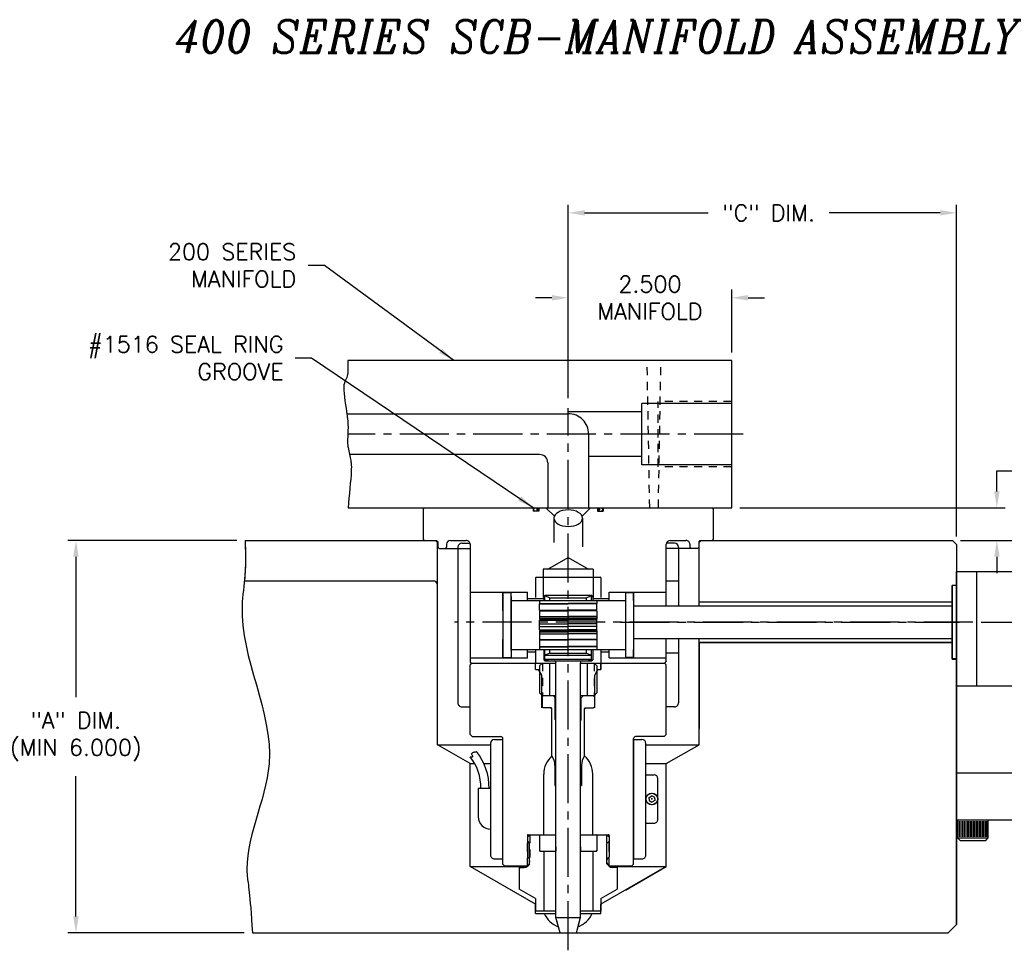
# Model space of a CAD drawing. Extents: x -30 to 81, y 162 to 199.
# Tile 2 of 6: x -27 to -12, y 179 to 194. Entities that reach past the tile are written whole.
import ezdxf

# ---------------------------------------------------------------- set-up
doc = ezdxf.new("R2010")
doc.units = 0
doc.header["$MEASUREMENT"] = 0
for name, pattern in [('CENTER2', [1.125, 0.75, -0.125, 0.125, -0.125]), ('HIDDEN', [0.375, 0.25, -0.125]), ('HIDDEN2', [0.1875, 0.125, -0.0625])]:
    doc.linetypes.add(name, pattern=pattern)
doc.layers.get('DEFPOINTS').update_dxf_attribs({"linetype": 'CONTINUOUS'})
for name, color, linetype in [('DIMENSIONS', 4, 'CONTINUOUS'), ('DSCV_BORE_LIGHT', 134, 'CONTINUOUS'), ('DSCV_NBU_SOLID', 1, 'CONTINUOUS'), ('DSCVPSB375_SHAPE', 3, 'CONTINUOUS'), ('FASTENER_SOLID', 7, 'CONTINUOUS'), ('MA_FLOW_CENTER', 22, 'CENTER2'), ('MA_FLOW_HIDDEN', 1, 'HIDDEN2'), ('MA_FLOW_SOLID', 1, 'CONTINUOUS'), ('MA_SHAPE', 6, 'CONTINUOUS'), ('MBH_HEATER', 1, 'CONTINUOUS'), ('RETAINER_HIDDEN', 1, 'HIDDEN2'), ('RETAINER_SOLID', 6, 'CONTINUOUS'), ('SCV200_PB_SHAPE', 3, 'CONTINUOUS'), ('SCV200_PB_SOLID', 1, 'CONTINUOUS'), ('SCV400_BORE_CENTER', 22, 'CENTER2'), ('SCV400_PG_SHAPE', 3, 'CONTINUOUS'), ('SCV400_PG_SOLID', 1, 'CONTINUOUS'), ('SCV_200_NBU_SHAPE', 3, 'CONTINUOUS'), ('SCV_200_NBU_SOLID', 1, 'CONTINUOUS'), ('SCV_400_FBT_HIDDEN', 1, 'HIDDEN2'), ('SCV_400_FBT_SHAPE', 3, 'CONTINUOUS'), ('SCV_400_FBT_SOLID', 1, 'CONTINUOUS'), ('SCV_400_NBL_HIDDEN', 1, 'HIDDEN2'), ('SCV_400_NBL_SHAPE', 3, 'CONTINUOUS'), ('SCV_400_NBL_SOLID', 1, 'CONTINUOUS'), ('SCV_400_NBU_SHAPE', 3, 'CONTINUOUS'), ('SCV_400_VP_CENTER', 1, 'CENTER2'), ('SCV_400_VP_SHAPE', 3, 'CONTINUOUS'), ('SCV_400_VP_SOLID', 1, 'CONTINUOUS'), ('SCV_AR_CENTER', 1, 'CENTER2'), ('SCV_AR_SHAPE', 3, 'CONTINUOUS'), ('SCV_BORE_HATCH', 134, 'CONTINUOUS'), ('SCV_BORE_LIGHT', 134, 'CONTINUOUS'), ('SCV_BUSHING', 1, 'HIDDEN'), ('SCV_HYD_CYL_SHAPE', 3, 'CONTINUOUS'), ('SCVGR_SHAPE', 3, 'CONTINUOUS')]:
    doc.layers.add(name, color=color, linetype=linetype)
doc.styles.add('ITALIC', font='italic.shx')
doc.styles.add('ROMANS', font='romans.shx')
doc.dimstyles.new('CATALOG', dxfattribs={"dimscale": 2, "dimtxt": 0.125, "dimasz": 0.125, "dimexe": 0.0625, "dimexo": 0.0625, "dimgap": 0.09, "dimtad": 0, "dimtih": 1, "dimtoh": 1, "dimdec": 3, "dimzin": 4, "dimdsep": 46, "dimtxsty": 'ROMANS', "dimcen": 0, "dimclrd": 256, "dimclre": 256, "dimclrt": 256, "dimadec": 0, "dimazin": 0, "dimtfac": 0.7, "dimtdec": 3, "dimtofl": 0, "dimtmove": 0, "dimatfit": 3, "dimfxl": 1, "dimtolj": 1, "dimtzin": 4, "dimlwd": -1, "dimlwe": -1, "dimarcsym": 0})

# ---------------------------------------------------------------- blocks, each defined once
blk = doc.blocks.new('*D2')
at = {"layer": 'DEFPOINTS', "color": 0}
for p in [(-15.884, 186.198), (-11.829, 186.198), (-12.509, 185.698)]:
    blk.add_point(p, dxfattribs=at)
at = {"layer": 'DIMENSIONS'}
for p, q in [((-11.829, 186.448), (-11.829, 186.76)), ((-11.829, 186.76), (-11.579, 186.76)), ((-15.759, 186.198), (-11.704, 186.198)), ((-12.384, 185.698), (-11.704, 185.698)), ((-11.829, 185.448), (-11.829, 185.198))]:
    blk.add_line(p, q, dxfattribs=at)
for points in [[(-11.87, 186.448), (-11.787, 186.448), (-11.829, 186.198)], [(-11.87, 185.448), (-11.787, 185.448), (-11.829, 185.698)]]:
    blk.add_solid(points, dxfattribs=at)
at = {"layer": 'DIMENSIONS', "insert": (-9.559, 186.76), "char_height": 0.25, "attachment_point": 5, "style": 'ROMANS'}
blk.add_mtext('\\A1;.500 HOLD FOR\\PMANIFOLD SUPPORT', dxfattribs=at)
blk = doc.blocks.new('*D3')
at = {"layer": 'DEFPOINTS', "color": 0}
for p in [(-25.912, 185.698), (-23.325, 185.698), (-23.213, 179.698)]:
    blk.add_point(p, dxfattribs=at)
at = {"layer": 'DIMENSIONS'}
for p, q in [((-23.45, 185.698), (-26.037, 185.698)), ((-25.912, 185.448), (-25.912, 183.301)), ((-25.912, 179.948), (-25.912, 182.095)), ((-23.338, 179.698), (-26.037, 179.698))]:
    blk.add_line(p, q, dxfattribs=at)
for points in [[(-25.954, 185.448), (-25.87, 185.448), (-25.912, 185.698)], [(-25.954, 179.948), (-25.87, 179.948), (-25.912, 179.698)]]:
    blk.add_solid(points, dxfattribs=at)
at = {"layer": 'DIMENSIONS', "insert": (-25.912, 182.698), "char_height": 0.25, "attachment_point": 5, "style": 'ROMANS'}
blk.add_mtext('\\A1;"A" DIM.\\P(MIN 6.000)', dxfattribs=at)
blk = doc.blocks.new('*D4')
at = {"layer": 'DEFPOINTS', "color": 0}
for p in [(-12.446, 190.707), (-18.384, 187.747), (-12.446, 185.635)]:
    blk.add_point(p, dxfattribs=at)
at = {"layer": 'DIMENSIONS'}
for p, q in [((-18.384, 187.872), (-18.384, 190.832)), ((-12.446, 185.76), (-12.446, 190.832)), ((-18.134, 190.707), (-16.242, 190.707)), ((-12.696, 190.707), (-14.394, 190.707))]:
    blk.add_line(p, q, dxfattribs=at)
for points in [[(-18.134, 190.749), (-18.134, 190.666), (-18.384, 190.707)], [(-12.696, 190.749), (-12.696, 190.666), (-12.446, 190.707)]]:
    blk.add_solid(points, dxfattribs=at)
at = {"layer": 'DIMENSIONS', "insert": (-15.318, 190.707), "char_height": 0.25, "attachment_point": 5, "style": 'ROMANS'}
blk.add_mtext('\\A1;"C" DIM.', dxfattribs=at)
blk = doc.blocks.new('*D0')
at = {"layer": 'DEFPOINTS', "color": 0}
for p in [(-15.884, 189.408), (-15.884, 188.448), (-18.384, 187.747)]:
    blk.add_point(p, dxfattribs=at)
at = {"layer": 'DIMENSIONS'}
for p, q in [((-18.384, 187.872), (-18.384, 189.533)), ((-15.884, 188.573), (-15.884, 189.533)), ((-18.634, 189.408), (-18.884, 189.408)), ((-15.634, 189.408), (-15.384, 189.408))]:
    blk.add_line(p, q, dxfattribs=at)
for points in [[(-18.634, 189.45), (-18.634, 189.366), (-18.384, 189.408)], [(-15.634, 189.45), (-15.634, 189.366), (-15.884, 189.408)]]:
    blk.add_solid(points, dxfattribs=at)
at = {"layer": 'DIMENSIONS', "insert": (-17.134, 189.408), "char_height": 0.25, "attachment_point": 5, "style": 'ROMANS'}
blk.add_mtext('\\A1;2.500 \\PMANIFOLD', dxfattribs=at)
blk = doc.blocks.new('*D51')
at = {"layer": 'DEFPOINTS', "color": 0}
for p in [(-12.509, 185.698), (-12.196, 184.448), (-8.419, 184.448)]:
    blk.add_point(p, dxfattribs=at)
at = {"layer": 'DIMENSIONS'}
for p, q in [((-12.384, 185.698), (-8.294, 185.698)), ((-8.419, 185.448), (-8.419, 185.352)), ((-8.419, 184.698), (-8.419, 184.742)), ((-12.071, 184.448), (-8.294, 184.448))]:
    blk.add_line(p, q, dxfattribs=at)
for points in [[(-8.461, 185.448), (-8.377, 185.448), (-8.419, 185.698)], [(-8.461, 184.698), (-8.377, 184.698), (-8.419, 184.448)]]:
    blk.add_solid(points, dxfattribs=at)
at = {"layer": 'DIMENSIONS', "insert": (-8.419, 185.047), "char_height": 0.25, "attachment_point": 5, "style": 'ROMANS'}
blk.add_mtext('\\A1;1.250 HOLD', dxfattribs=at)

msp = doc.modelspace()

# ---------------------------------------------------------------- linework, layer by layer
at = {"layer": 'DSCV_BORE_LIGHT'}
for p, q in [((-20.41587, 185.6979), (-20.38387, 185.6659)), ((-16.35187, 185.6979), (-16.38387, 185.6659))]:
    msp.add_line(p, q, dxfattribs=at)
at = {"layer": 'DSCV_NBU_SOLID'}
for p, q in [((-18.91987, 186.1979), (-18.91987, 186.1459)), ((-18.83387, 186.1459), (-18.91987, 186.1459)), ((-18.83387, 186.1979), (-18.83387, 186.1459)), ((-18.72686, 186.1979), (-18.59622, 186.06726)), ((-18.04087, 186.1979), (-18.17149, 186.06726)), ((-17.93387, 186.1979), (-17.93387, 186.1459)), ((-17.93387, 186.1459), (-17.84787, 186.1459)), ((-17.84787, 186.1979), (-17.84787, 186.1459)), ((-18.60236, 186.03688), (-18.60236, 185.66693)), ((-18.16536, 186.03688), (-18.16536, 185.60126))]:
    msp.add_line(p, q, dxfattribs=at)
at = {"layer": 'DSCV_NBU_SOLID', "extrusion": (0, 0, -1)}
msp.add_ellipse((-18.38387, 186.0374), major_axis=(0.2185, 0), ratio=0.58060104, dxfattribs=at)
at = {"layer": 'DSCVPSB375_SHAPE'}
for p, q in [((-18.91487, 186.17788), (-18.89486, 186.1979)), ((-18.91487, 186.17788), (-18.91487, 186.16589)), ((-18.91487, 186.16589), (-18.89486, 186.1459)), ((-18.86434, 186.17788), (-18.84936, 186.19286)), ((-18.86434, 186.17788), (-18.86434, 186.16589)), ((-18.86434, 186.17788), (-18.83387, 186.17788)), ((-18.86434, 186.16589), (-18.83387, 186.16589)), ((-18.86434, 186.16589), (-18.84936, 186.15093)), ((-18.84936, 186.1979), (-18.84936, 186.19286)), ((-18.84936, 186.19286), (-18.83387, 186.19286)), ((-18.84936, 186.15093), (-18.83387, 186.15093)), ((-18.84936, 186.1509), (-18.84936, 186.1459)), ((-17.91837, 186.19286), (-17.93387, 186.19286)), ((-17.90339, 186.17788), (-17.93387, 186.17788)), ((-17.90339, 186.16589), (-17.93387, 186.16589)), ((-17.91837, 186.15093), (-17.93387, 186.15093)), ((-17.91837, 186.1979), (-17.91837, 186.19286)), ((-17.90339, 186.17788), (-17.91837, 186.19286)), ((-17.90339, 186.16589), (-17.91837, 186.15093)), ((-17.91837, 186.1509), (-17.91837, 186.1459)), ((-17.90339, 186.17788), (-17.90339, 186.16589)), ((-17.85287, 186.17788), (-17.87287, 186.1979)), ((-17.85287, 186.16589), (-17.87287, 186.1459)), ((-17.85287, 186.17788), (-17.85287, 186.16589))]:
    msp.add_line(p, q, dxfattribs=at)
at = {"layer": 'FASTENER_SOLID'}
for p, q in [((-12.42878, 181.42155), (-12.42878, 181.14811)), ((-12.40786, 181.40664), (-12.40786, 181.16582)), ((-12.38159, 181.40664), (-12.38159, 181.16582)), ((-12.35531, 181.40664), (-12.35531, 181.16582)), ((-12.32904, 181.40664), (-12.32904, 181.16582)), ((-12.30277, 181.40664), (-12.30277, 181.16582)), ((-12.27978, 181.40664), (-12.27978, 181.16582)), ((-12.2568, 181.40664), (-12.2568, 181.16582)), ((-12.23381, 181.40664), (-12.23381, 181.16582)), ((-12.21082, 181.40664), (-12.21082, 181.16582)), ((-12.18784, 181.40664), (-12.18784, 181.16582)), ((-12.16485, 181.40664), (-12.16485, 181.16582)), ((-12.14187, 181.40664), (-12.14187, 181.16582)), ((-12.11888, 181.40664), (-12.11888, 181.16582)), ((-12.09589, 181.40664), (-12.09589, 181.16582)), ((-12.07291, 181.40664), (-12.07291, 181.16582)), ((-12.04992, 181.40664), (-12.04992, 181.16582)), ((-12.02693, 181.40664), (-12.02693, 181.16582)), ((-12.00395, 181.40664), (-12.00395, 181.16582)), ((-12.00395, 181.40664), (-12.00395, 181.16238)), ((-11.98096, 181.40664), (-11.98096, 181.16582)), ((-11.96003, 181.14811), (-11.96003, 181.42155)), ((-12.42878, 181.14811), (-12.38972, 181.10905)), ((-12.42878, 181.14811), (-11.96003, 181.14811)), ((-11.9991, 181.10905), (-11.96003, 181.14811)), ((-12.38972, 181.10905), (-11.9991, 181.10905))]:
    msp.add_line(p, q, dxfattribs=at)
at = {"layer": 'MA_FLOW_CENTER'}
msp.add_line((-15.7099, 187.3229), (-21.75256, 187.3229), dxfattribs=at)
at = {"layer": 'MA_FLOW_HIDDEN'}
for p, q in [((-17.13762, 186.1979), (-17.1769, 188.4479)), ((-17.00508, 186.1979), (-16.96581, 188.4479)), ((-17.00887, 186.8229), (-17.00887, 187.8229)), ((-15.88387, 187.8229), (-17.00887, 187.8229)), ((-15.88387, 186.8229), (-17.00887, 186.8229))]:
    msp.add_line(p, q, dxfattribs=at)
at = {"layer": 'MA_FLOW_SOLID'}
for p, q in [((-17.25887, 186.8544), (-17.25887, 187.7914)), ((-15.88387, 187.7914), (-17.25887, 187.7914)), ((-21.75292, 187.6354), (-18.38387, 187.6354)), ((-17.25887, 187.6664), (-18.38387, 187.6664)), ((-18.07137, 187.3229), (-18.07137, 186.1979)), ((-18.82137, 187.0104), (-21.72573, 187.0104)), ((-18.69637, 186.8854), (-18.69637, 186.1979)), ((-17.25887, 186.9794), (-18.07137, 186.9794)), ((-15.88387, 186.8544), (-17.25887, 186.8544))]:
    msp.add_line(p, q, dxfattribs=at)
for centre, radius, start, end in [((-18.38387, 187.3229), 0.3125, 0, 90.000003), ((-18.82137, 186.8854), 0.125, 0.000003, 90.000006)]:
    msp.add_arc(centre, radius, start, end, dxfattribs=at)
at = {"layer": 'MA_SHAPE'}
for p, q in [((-15.88387, 188.4479), (-21.7542, 188.4479)), ((-15.88387, 186.1979), (-15.88387, 188.4479)), ((-21.75092, 186.1979), (-15.88387, 186.1979))]:
    msp.add_line(p, q, dxfattribs=at)
msp.add_lwpolyline([(-21.7542, 188.4479), (-21.75413, 188.39359), (-21.75363, 188.36623), (-21.75324, 188.33892), (-21.75325, 188.31179), (-21.75398, 188.28496), (-21.75572, 188.25858), (-21.75879, 188.23276), (-21.76407, 188.20909), (-21.77168, 188.18809), (-21.78069, 188.16838), (-21.79023, 188.14856), (-21.79937, 188.12722), (-21.80722, 188.10298), (-21.81287, 188.07443), (-21.81543, 188.04017), (-21.81445, 187.99746), (-21.81061, 187.94647), (-21.80467, 187.89013), (-21.79739, 187.8314), (-21.78953, 187.77323), (-21.78186, 187.71857), (-21.77513, 187.67036), (-21.77011, 187.63156), (-21.7665, 187.60312), (-21.76344, 187.58262), (-21.76087, 187.56799), (-21.75871, 187.55716), (-21.7569, 187.54806), (-21.75537, 187.53862), (-21.75407, 187.52675), (-21.75292, 187.5104), (-21.75202, 187.48953), (-21.75149, 187.46612), (-21.75126, 187.44106), (-21.75128, 187.41527), (-21.75147, 187.38966), (-21.75179, 187.36512), (-21.75218, 187.34256), (-21.75256, 187.3229), (-21.75311, 187.3062), (-21.75396, 187.29164), (-21.75498, 187.27876), (-21.75606, 187.26711), (-21.7571, 187.25623), (-21.75798, 187.24568), (-21.75857, 187.23499), (-21.75879, 187.22372), (-21.7588, 187.21289), (-21.7588, 187.20337), (-21.75867, 187.19449), (-21.75831, 187.18554), (-21.7576, 187.17585), (-21.75642, 187.16472), (-21.75466, 187.15146), (-21.75221, 187.1354), (-21.74872, 187.11612), (-21.74415, 187.09411), (-21.73884, 187.07001), (-21.73314, 187.04446), (-21.7274, 187.0181), (-21.72198, 186.99155), (-21.71722, 186.96547), (-21.71347, 186.94049), (-21.71033, 186.91875), (-21.7073, 186.90056), (-21.70457, 186.88381), (-21.70233, 186.86639), (-21.70078, 186.8462), (-21.7001, 186.82112), (-21.70049, 186.78906), (-21.70214, 186.7479), (-21.70536, 186.69625), (-21.71011, 186.63553), (-21.71603, 186.56783), (-21.72278, 186.49524), (-21.72999, 186.41986), (-21.73732, 186.34378), (-21.74442, 186.26909), (-21.75092, 186.1979)], dxfattribs=at)
at = {"layer": 'MBH_HEATER'}
for p, q in [((-20.01155, 185.65409), (-19.88385, 185.65409)), ((-16.75616, 185.65409), (-16.88386, 185.65409)), ((-20.07155, 185.59409), (-20.07155, 183.21409)), ((-20.01156, 185.5729), (-19.88386, 185.5729)), ((-16.75617, 185.5729), (-16.88387, 185.5729)), ((-16.69616, 185.59409), (-16.69616, 184.6979)), ((-16.88386, 185.08059), (-16.69616, 185.08059)), ((-16.69616, 184.1979), (-16.69616, 183.21409)), ((-16.88386, 183.9776), (-16.69616, 183.9776)), ((-20.01155, 183.15409), (-19.88385, 183.15409)), ((-16.75616, 183.15409), (-16.88386, 183.15409)), ((-19.51155, 182.65408), (-19.38385, 182.65408)), ((-19.38385, 180.82861), (-19.38385, 182.65408)), ((-17.38385, 182.65408), (-17.25615, 182.65408)), ((-17.38385, 182.65408), (-17.38385, 180.82861)), ((-19.57155, 182.59408), (-19.57155, 180.88861)), ((-17.19616, 180.88861), (-17.19616, 182.59408)), ((-17.19616, 182.11353), (-17.07174, 182.11353)), ((-17.01173, 181.43352), (-17.01173, 182.05353)), ((-19.75905, 181.90676), (-19.75905, 181.46926)), ((-19.75905, 181.90676), (-19.57155, 181.90676)), ((-17.14594, 181.76777), (-17.10395, 181.79202)), ((-17.14594, 181.74353), (-17.14594, 181.76777)), ((-17.14594, 181.74353), (-17.14594, 181.71928)), ((-17.09695, 181.74353), (-17.11095, 181.74353)), ((-17.06195, 181.76777), (-17.10395, 181.79202)), ((-17.10395, 181.73653), (-17.10395, 181.75053)), ((-17.06195, 181.74353), (-17.06195, 181.76777)), ((-17.06195, 181.74353), (-17.06195, 181.71928)), ((-17.14594, 181.71928), (-17.10395, 181.69503)), ((-17.06195, 181.71928), (-17.10395, 181.69503)), ((-17.19616, 181.37353), (-17.07174, 181.37353)), ((-19.51155, 180.82861), (-19.38385, 180.82861)), ((-17.38385, 180.82861), (-17.25616, 180.82861))]:
    msp.add_line(p, q, dxfattribs=at)
msp.add_lwpolyline([(-19.88456, 182.39071), (-19.86909, 182.38884), (-19.86198, 182.38826), (-19.8556, 182.38813), (-19.85021, 182.38857), (-19.84605, 182.38974), (-19.84338, 182.39179), (-19.84243, 182.39485), (-19.84333, 182.39901), (-19.84563, 182.4041), (-19.84879, 182.40989), (-19.85224, 182.41612), (-19.85542, 182.42258), (-19.85776, 182.42902), (-19.85871, 182.4352), (-19.85771, 182.4409), (-19.85433, 182.44592), (-19.84875, 182.45031), (-19.84128, 182.45415), (-19.83223, 182.45754), (-19.82193, 182.46057), (-19.81069, 182.46332), (-19.79881, 182.4659), (-19.78662, 182.46838)], dxfattribs=at)
for radius in [0.09131, 0.08753]:
    msp.add_circle((-17.10395, 181.74353), radius, dxfattribs=at)
for centre, radius, start, end in [((-20.01155, 185.59409), 0.06, 89.999996, 179.999991), ((-16.75616, 185.59409), 0.06, 0.000009, 90.000004), ((-20.01155, 183.21409), 0.06, 179.999896, 269.999898), ((-16.75616, 183.21409), 0.06, 270.000102, 0.000104), ((-19.51155, 182.59408), 0.06, 89.999996, 179.999991), ((-17.25615, 182.59408), 0.06, 0.000014, 90.000009), ((-20.48524, 181.9144), 0.76661, 359.429252, 38.412782), ((-20.48524, 181.9144), 0.89161, 359.429252, 38.412782), ((-17.07174, 182.05353), 0.06, 0.000014, 90.000009), ((-19.57155, 181.46926), 0.1875, 179.999991, 269.999994), ((-17.07174, 181.43352), 0.06, 270.000028, 0.000031), ((-19.51155, 180.88861), 0.06, 179.999896, 269.999898), ((-17.25616, 180.88861), 0.06, 270.000028, 0.000031)]:
    msp.add_arc(centre, radius, start, end, dxfattribs=at)
at = {"layer": 'RETAINER_HIDDEN'}
for p, q in [((-18.77805, 183.8229), (-18.77805, 183.3229)), ((-17.98965, 183.8229), (-17.98965, 183.3229))]:
    msp.add_line(p, q, dxfattribs=at)
at = {"layer": 'RETAINER_SOLID'}
for p, q in [((-18.77805, 183.8229), (-18.82055, 183.7804)), ((-18.82055, 183.7804), (-18.82055, 183.3654)), ((-18.77805, 183.8229), (-18.57122, 183.8229)), ((-18.67252, 183.8229), (-18.67252, 183.3229)), ((-18.19652, 183.8229), (-17.98965, 183.8229)), ((-18.09517, 183.8229), (-18.09517, 183.3229)), ((-17.98965, 183.8229), (-17.94715, 183.7804)), ((-17.94715, 183.7804), (-17.94715, 183.3654)), ((-18.77805, 183.3229), (-18.82055, 183.3654)), ((-18.57122, 183.3229), (-18.77805, 183.3229)), ((-17.98965, 183.3229), (-18.19652, 183.3229)), ((-17.94715, 183.3654), (-17.98965, 183.3229))]:
    msp.add_line(p, q, dxfattribs=at)
at = {"layer": 'SCV200_PB_SHAPE'}
for p, q in [((-18.76885, 183.3229), (-18.78385, 183.3079)), ((-18.78385, 183.3079), (-18.78385, 183.1509)), ((-18.57122, 183.3229), (-18.76885, 183.3229)), ((-17.99885, 183.3229), (-18.19652, 183.3229)), ((-17.99885, 183.3229), (-17.98385, 183.3079)), ((-17.98385, 183.3079), (-17.98385, 183.1509)), ((-18.78385, 183.1509), (-18.76885, 183.1359)), ((-18.64335, 183.1359), (-18.76885, 183.1359)), ((-18.63335, 182.4019), (-18.63335, 183.1259)), ((-18.13435, 182.4019), (-18.13435, 183.1259)), ((-18.12435, 183.1359), (-17.99885, 183.1359)), ((-17.98385, 183.1509), (-17.99885, 183.1359)), ((-18.58735, 182.25739), (-18.58735, 181.9479)), ((-18.18035, 182.25739), (-18.18035, 181.9479)), ((-18.58735, 181.9479), (-18.57122, 181.9479)), ((-18.19652, 181.9479), (-18.18035, 181.9479))]:
    msp.add_line(p, q, dxfattribs=at)
for centre, radius, start, end in [((-18.64335, 183.1259), 0.01, 0.001396, 90.001392), ((-18.12435, 183.1259), 0.01, 90.000005, 180.000001), ((-18.83735, 182.25739), 0.25, 0, 35.313533), ((-17.93035, 182.25739), 0.25, 144.686467, 180)]:
    msp.add_arc(centre, radius, start, end, dxfattribs=at)
at = {"layer": 'SCV200_PB_SOLID'}
for p, q in [((-18.61135, 183.3229), (-18.58135, 183.2929)), ((-18.57122, 183.2929), (-18.58135, 183.2929)), ((-18.58135, 182.9579), (-18.58135, 183.2929)), ((-18.18635, 183.2929), (-18.19652, 183.2929)), ((-18.15635, 183.3229), (-18.18635, 183.2929)), ((-18.18635, 182.9579), (-18.18635, 183.2929)), ((-18.57122, 182.9479), (-18.57135, 182.9479)), ((-18.5713, 181.9479), (-18.5713, 182.9479)), ((-18.19635, 182.9479), (-18.19652, 182.9479)), ((-18.1964, 181.9479), (-18.1964, 182.9479))]:
    msp.add_line(p, q, dxfattribs=at)
for centre, start, end in [((-18.57135, 182.9579), 180.000001, 269.999983), ((-18.19635, 182.9579), 270, 0.000003)]:
    msp.add_arc(centre, 0.01, start, end, dxfattribs=at)
at = {"layer": 'SCV400_BORE_CENTER'}
msp.add_line((-12.19637, 184.4479), (-20.1247, 184.4479), dxfattribs=at)
at = {"layer": 'SCV400_PG_SHAPE'}
for p, q in [((-18.82085, 181.1829), (-18.80585, 181.1979)), ((-18.82085, 181.1829), (-18.82085, 180.9629)), ((-18.80585, 181.1979), (-18.57122, 181.1979)), ((-18.19652, 181.1979), (-17.96185, 181.1979)), ((-17.94685, 181.1829), (-17.96185, 181.1979)), ((-17.94685, 181.1829), (-17.94685, 180.9629)), ((-18.82085, 180.9629), (-18.80585, 180.9479)), ((-18.80585, 180.9479), (-18.57122, 180.9479)), ((-18.19652, 180.9479), (-17.96185, 180.9479)), ((-17.96185, 180.9479), (-17.94685, 180.9629))]:
    msp.add_line(p, q, dxfattribs=at)
at = {"layer": 'SCV400_PG_SOLID'}
for p, q in [((-18.57135, 181.0104), (-18.57135, 180.9479)), ((-18.19635, 181.0104), (-18.19635, 180.9479))]:
    msp.add_line(p, q, dxfattribs=at)
at = {"layer": 'SCV_200_NBU_SHAPE'}
for p, q in [((-20.60262, 186.1779), (-20.58262, 186.1979)), ((-20.60262, 186.1779), (-20.60262, 185.7179)), ((-20.58262, 186.1979), (-16.18512, 186.1979)), ((-16.18512, 186.1979), (-16.16512, 186.1779)), ((-16.16512, 186.1779), (-16.16512, 185.7179)), ((-20.60262, 185.7179), (-20.58262, 185.6979)), ((-20.58262, 185.6979), (-20.39887, 185.6979)), ((-20.39887, 185.6979), (-20.37887, 185.6779)), ((-20.37887, 185.6779), (-20.37887, 185.5929)), ((-20.18387, 185.6979), (-19.94386, 185.6979)), ((-16.82387, 185.6979), (-16.58387, 185.6979)), ((-16.36887, 185.6979), (-16.38887, 185.6779)), ((-16.38887, 185.6779), (-16.38887, 185.5929)), ((-16.36887, 185.6979), (-16.18512, 185.6979)), ((-16.16512, 185.7179), (-16.18512, 185.6979)), ((-20.35887, 185.5729), (-20.37887, 185.5929)), ((-20.35887, 185.5729), (-19.88386, 185.5729)), ((-20.26387, 185.5729), (-20.24387, 185.5929)), ((-20.24387, 185.6379), (-20.24387, 185.5929)), ((-16.40887, 185.5729), (-16.88387, 185.5729)), ((-16.52387, 185.6379), (-16.52387, 185.5929)), ((-16.50387, 185.5729), (-16.52387, 185.5929)), ((-16.40887, 185.5729), (-16.38887, 185.5929))]:
    msp.add_line(p, q, dxfattribs=at)
for centre, start, end in [((-20.18387, 185.6379), 90.000025, 180), ((-19.94386, 185.6379), 0, 90.000025), ((-16.82387, 185.6379), 90.000025, 180), ((-16.58387, 185.6379), 0, 90.000025)]:
    msp.add_arc(centre, 0.06, start, end, dxfattribs=at)
at = {"layer": 'SCV_200_NBU_SOLID'}
for p, q in [((-19.88386, 184.90439), (-19.3839, 184.90439)), ((-19.3839, 184.90389), (-19.0089, 184.90389)), ((-19.3839, 184.6209), (-19.3839, 184.90389)), ((-19.0089, 184.7774), (-19.0089, 184.90389)), ((-17.7589, 184.7774), (-17.7589, 184.90389)), ((-17.7589, 184.90389), (-17.3839, 184.90389)), ((-17.3839, 184.90439), (-16.88386, 184.90439)), ((-17.3839, 184.7774), (-17.3839, 184.90389)), ((-19.0089, 184.8099), (-18.75886, 184.8099)), ((-18.00886, 184.8099), (-17.7589, 184.8099)), ((-19.3839, 183.90141), (-19.3839, 184.1849)), ((-19.0089, 183.90389), (-19.0089, 184.0284)), ((-19.0089, 183.9959), (-18.88386, 183.9959)), ((-17.88386, 183.9959), (-17.7589, 183.9959)), ((-17.7589, 183.90191), (-17.7589, 184.0284)), ((-17.3839, 183.90141), (-17.3839, 184.0284)), ((-19.88386, 183.90141), (-19.3839, 183.90141)), ((-19.3839, 183.90191), (-19.0089, 183.90191)), ((-17.7589, 183.90191), (-17.3839, 183.90191)), ((-17.3839, 183.90141), (-16.88386, 183.90141))]:
    msp.add_line(p, q, dxfattribs=at)
at = {"layer": 'SCV_400_FBT_HIDDEN'}
for p, q in [((-18.97087, 181.1979), (-18.97087, 180.7879)), ((-17.79687, 181.1979), (-17.79687, 180.7879))]:
    msp.add_line(p, q, dxfattribs=at)
at = {"layer": 'SCV_400_FBT_SHAPE'}
for p, q in [((-19.00812, 181.16065), (-18.97087, 181.1979)), ((-19.00812, 181.16065), (-19.00812, 180.86082)), ((-18.97087, 181.1979), (-18.57122, 181.1979)), ((-18.19652, 181.1979), (-17.79687, 181.1979)), ((-17.75962, 181.16065), (-17.79687, 181.1979)), ((-17.75962, 181.16065), (-17.75962, 180.86082)), ((-19.1338, 180.6979), (-19.06087, 180.6979)), ((-19.1338, 180.6979), (-19.1338, 180.36434)), ((-17.63392, 180.6979), (-17.70687, 180.6979)), ((-17.63392, 180.6979), (-17.63392, 180.36435)), ((-18.88362, 180.2199), (-19.1338, 180.36434)), ((-17.88412, 180.2199), (-17.63392, 180.36435)), ((-18.88362, 180.2199), (-18.88362, 180.0299)), ((-17.88412, 180.2199), (-17.88412, 180.0299)), ((-18.57122, 180.0299), (-18.88362, 180.0299)), ((-17.88412, 180.0299), (-18.19652, 180.0299))]:
    msp.add_line(p, q, dxfattribs=at)
for centre, start, end in [((-19.06087, 180.7879), 270.000127, 54.118358), ((-17.70687, 180.7879), 125.881642, 269.999873)]:
    msp.add_arc(centre, 0.09, start, end, dxfattribs=at)
at = {"layer": 'SCV_400_FBT_SOLID'}
for p, q in [((-18.82137, 181.1979), (-18.82137, 180.9529)), ((-17.94637, 181.1979), (-17.94637, 180.9529)), ((-18.81637, 180.9479), (-18.57122, 180.9479)), ((-18.75887, 180.9479), (-18.75887, 180.0299)), ((-18.19652, 180.9479), (-17.95137, 180.9479)), ((-18.00887, 180.9479), (-18.00887, 180.0299))]:
    msp.add_line(p, q, dxfattribs=at)
for centre, start, end in [((-18.81637, 180.9529), 180, 270), ((-17.95137, 180.9529), 270, 0)]:
    msp.add_arc(centre, 0.005, start, end, dxfattribs=at)
at = {"layer": 'SCV_400_NBL_HIDDEN'}
for p, q in [((-19.00885, 180.7179), (-19.00885, 181.0979)), ((-17.75885, 180.7179), (-17.75885, 181.0979))]:
    msp.add_line(p, q, dxfattribs=at)
at = {"layer": 'SCV_400_NBL_SHAPE'}
for p, q in [((-19.85385, 183.8229), (-19.88385, 183.7929)), ((-19.88385, 182.7299), (-19.88385, 183.7929)), ((-19.85385, 183.8229), (-18.57122, 183.8229)), ((-18.19652, 183.8229), (-16.91385, 183.8229)), ((-16.91385, 183.8229), (-16.88385, 183.7929)), ((-16.88385, 182.7299), (-16.88385, 183.7929)), ((-19.88385, 182.7299), (-19.85185, 182.6979)), ((-19.85185, 182.6979), (-19.41385, 182.6979)), ((-19.38385, 180.7479), (-19.38385, 182.6679)), ((-17.38385, 180.7479), (-17.38385, 182.6679)), ((-16.91585, 182.6979), (-17.35385, 182.6979)), ((-16.88385, 182.7299), (-16.91585, 182.6979)), ((-19.38385, 180.7479), (-19.35385, 180.7179)), ((-19.00428, 180.7179), (-19.35385, 180.7179)), ((-17.41385, 180.7179), (-17.76343, 180.7179)), ((-17.38385, 180.7479), (-17.41385, 180.7179))]:
    msp.add_line(p, q, dxfattribs=at)
for centre, start, end in [((-19.41385, 182.6679), 0, 90.000003), ((-17.35386, 182.6679), 89.998684, 179.99868)]:
    msp.add_arc(centre, 0.03, start, end, dxfattribs=at)
at = {"layer": 'SCV_400_NBL_SOLID'}
for p, q in [((-18.88436, 183.7229), (-18.82055, 183.7229)), ((-18.88435, 183.7229), (-18.88435, 183.8229)), ((-18.78986, 183.63804), (-18.83885, 183.7229)), ((-17.97785, 183.63804), (-17.92885, 183.7229)), ((-17.94715, 183.7229), (-17.88336, 183.7229)), ((-17.88335, 183.7229), (-17.88335, 183.8229)), ((-18.78984, 183.1359), (-18.78984, 183.63804)), ((-17.97785, 183.1359), (-17.97785, 183.63804)), ((-18.65385, 183.1359), (-18.63385, 183.1159)), ((-18.63385, 182.4019), (-18.63385, 183.1159)), ((-18.11385, 183.1359), (-18.13385, 183.1159)), ((-18.13385, 182.4019), (-18.13385, 183.1159)), ((-18.75885, 181.1979), (-18.75885, 182.12239)), ((-18.00885, 181.1979), (-18.00885, 182.12239)), ((-19.00885, 181.1829), (-19.00885, 181.0979)), ((-18.99385, 181.1979), (-18.57122, 181.1979)), ((-18.19652, 181.1979), (-17.77385, 181.1979)), ((-17.75885, 181.1829), (-17.75885, 181.0979)), ((-19.00885, 181.0979), (-19.00885, 181.0979)), ((-19.00885, 181.0979), (-18.97485, 181.0639)), ((-18.97485, 180.7519), (-18.97485, 181.0639)), ((-17.75885, 181.0979), (-17.79285, 181.0639)), ((-17.79285, 180.7519), (-17.79285, 181.0639)), ((-17.75885, 181.0979), (-17.75885, 181.0979)), ((-18.97485, 180.7519), (-19.00885, 180.7179)), ((-17.79285, 180.7519), (-17.75885, 180.7179))]:
    msp.add_line(p, q, dxfattribs=at)
for centre, radius, start, end in [((-18.38385, 182.12239), 0.375, 131.810315, 180), ((-18.38385, 182.12239), 0.375, 0, 48.189685), ((-18.99385, 181.1829), 0.015, 90.002653, 180.002648), ((-17.77385, 181.1829), 0.015, 0, 90.000003)]:
    msp.add_arc(centre, radius, start, end, dxfattribs=at)
at = {"layer": 'SCV_400_NBU_SHAPE'}
for p, q in [((-19.88386, 185.6379), (-19.88386, 183.8379)), ((-16.88386, 184.6979), (-16.88386, 185.63886)), ((-18.69361, 185.2599), (-18.38386, 185.43874)), ((-18.38386, 185.43874), (-18.0741, 185.2599)), ((-18.00136, 185.2599), (-18.76636, 185.2599)), ((-18.76636, 185.2599), (-18.76636, 184.82241)), ((-18.00136, 185.2599), (-18.00136, 184.82241)), ((-18.88386, 185.1249), (-18.88386, 184.82241)), ((-18.87386, 185.1349), (-17.89386, 185.1349)), ((-17.88386, 185.1249), (-17.88386, 184.82241)), ((-16.88386, 183.8529), (-16.88386, 184.1979)), ((-18.88386, 184.0284), (-18.88386, 183.8229)), ((-17.88386, 184.0284), (-17.88386, 183.8229)), ((-16.88386, 183.8529), (-16.91386, 183.8229)), ((-19.88386, 183.8379), (-19.86886, 183.8229)), ((-19.86886, 183.8229), (-18.57122, 183.8229)), ((-18.19652, 183.8229), (-16.91386, 183.8229))]:
    msp.add_line(p, q, dxfattribs=at)
for centre, start, end in [((-18.87386, 185.1249), 90, 180), ((-17.89386, 185.1249), 0, 90)]:
    msp.add_arc(centre, 0.01, start, end, dxfattribs=at)
at = {"layer": 'SCV_400_VP_CENTER'}
msp.add_line((-18.38387, 179.42961), (-18.38387, 187.71764), dxfattribs=at)
at = {"layer": 'SCV_400_VP_SHAPE'}
for p, q in [((-18.75837, 184.83951), (-18.74337, 184.85451)), ((-18.75837, 184.83951), (-18.75837, 184.77741)), ((-18.75837, 184.83951), (-18.74027, 184.83951)), ((-18.02436, 184.85451), (-18.74337, 184.85451)), ((-18.02747, 184.83951), (-18.00937, 184.83951)), ((-18.00937, 184.83951), (-18.02436, 184.85451)), ((-18.00937, 184.83951), (-18.00937, 184.77741)), ((-18.75837, 184.0284), (-18.75837, 183.86951)), ((-18.00937, 184.0284), (-18.00937, 183.86951)), ((-18.75837, 183.86951), (-18.74027, 183.86951)), ((-18.75837, 183.86951), (-18.74337, 183.85451)), ((-18.74337, 183.85451), (-18.41587, 183.85451)), ((-18.35187, 183.85451), (-18.02436, 183.85451)), ((-18.02747, 183.86951), (-18.00937, 183.86951)), ((-18.00937, 183.86951), (-18.02436, 183.85451)), ((-18.57122, 179.93055), (-18.57122, 183.82451)), ((-18.19652, 179.93055), (-18.19652, 183.82451)), ((-18.50888, 179.6979), (-18.57122, 179.93055)), ((-18.57122, 179.93055), (-18.19652, 179.93055)), ((-18.25885, 179.6979), (-18.19652, 179.93055)), ((-18.50888, 179.6979), (-18.25885, 179.6979))]:
    msp.add_line(p, q, dxfattribs=at)
for centre, start, end in [((-18.59997, 183.82451), 0, 90), ((-18.16777, 183.82451), 90, 180)]:
    msp.add_arc(centre, 0.03, start, end, dxfattribs=at)
at = {"layer": 'SCV_400_VP_SOLID'}
for p, q in [((-18.74027, 184.77741), (-18.74027, 184.85451)), ((-18.74027, 184.85451), (-18.66297, 184.82125)), ((-18.66297, 184.77741), (-18.66297, 184.82125)), ((-18.66297, 184.82125), (-18.10477, 184.82125)), ((-18.10477, 184.82125), (-18.02747, 184.85451)), ((-18.10477, 184.77741), (-18.10477, 184.82125)), ((-18.02747, 184.77741), (-18.02747, 184.85451)), ((-18.74027, 183.85451), (-18.74027, 184.0284)), ((-18.66297, 183.97507), (-18.66297, 184.0284)), ((-18.10477, 183.97507), (-18.10477, 184.0284)), ((-18.02747, 183.85451), (-18.02747, 184.0284)), ((-18.66297, 183.97507), (-18.74027, 183.94041)), ((-18.74027, 183.94041), (-18.02747, 183.94041)), ((-18.74027, 183.87945), (-18.6823, 183.85451)), ((-18.74027, 183.87945), (-18.02747, 183.87945)), ((-18.66297, 183.97507), (-18.10477, 183.97507)), ((-18.10477, 183.97507), (-18.02747, 183.94041)), ((-18.08543, 183.85451), (-18.02747, 183.87945))]:
    msp.add_line(p, q, dxfattribs=at)
msp.add_arc((-18.38387, 184.57817), 0.72437, 267.468055, 272.531945, dxfattribs=at)
at = {"layer": 'SCV_AR_CENTER'}
msp.add_line((-17.58563, 184.4479), (-12.40355, 184.4479), dxfattribs=at)
at = {"layer": 'SCV_AR_SHAPE'}
for p, q in [((-17.38335, 184.6979), (-12.51137, 184.6979)), ((-17.38335, 184.1979), (-12.51137, 184.1979))]:
    msp.add_line(p, q, dxfattribs=at)
at = {"layer": 'SCV_BORE_HATCH', "color": 134, "lineweight": 0}
for p, q in [((-12.50887, 185.6979), (-15.62987, 185.6979)), ((-12.44637, 185.6354), (-12.50887, 185.6979)), ((-16.38387, 185.3859), (-16.38387, 184.7604)), ((-12.51137, 185.0129), (-12.44637, 185.0129)), ((-12.51137, 184.7604), (-12.51137, 185.0129)), ((-16.38387, 184.7604), (-12.51137, 184.7604))]:
    msp.add_line(p, q, dxfattribs=at)
at = {"layer": 'SCV_BORE_HATCH', "color": 3, "lineweight": 0}
msp.add_line((-12.44637, 185.0129), (-12.44637, 185.22055), dxfattribs=at)
at = {"layer": 'SCV_BORE_LIGHT'}
for p, q in [((-23.32475, 185.6979), (-20.41587, 185.6979)), ((-20.38387, 182.5729), (-20.38387, 185.6659)), ((-16.38387, 184.6979), (-16.38387, 185.6659)), ((-16.35187, 185.6979), (-12.50887, 185.6979)), ((-12.50887, 185.6979), (-12.44637, 185.6354)), ((-12.44637, 185.6354), (-12.44637, 179.8229)), ((-23.3355, 185.0779), (-20.44637, 185.0779)), ((-12.51137, 185.0129), (-12.44637, 185.0129)), ((-12.51137, 185.0129), (-12.51137, 183.8829)), ((-16.38387, 184.7604), (-12.51137, 184.7604)), ((-16.38387, 182.5729), (-16.38387, 184.1979)), ((-16.38387, 184.1354), (-16.38387, 182.8229)), ((-12.51137, 184.1354), (-16.38387, 184.1354)), ((-16.38387, 184.1354), (-12.51137, 184.1354)), ((-12.51137, 183.8829), (-12.51137, 184.1354)), ((-12.44637, 183.8829), (-12.51137, 183.8829)), ((-12.51137, 183.8829), (-12.44637, 183.8829)), ((-20.38387, 182.5729), (-19.57155, 182.5729)), ((-19.88387, 182.28422), (-20.38387, 182.5729)), ((-17.19616, 182.5729), (-16.38387, 182.5729)), ((-16.88387, 182.28422), (-16.38387, 182.5729)), ((-19.88387, 180.71211), (-19.88387, 182.28422)), ((-19.88387, 182.28422), (-19.81374, 182.28422)), ((-19.67395, 182.28422), (-19.57155, 182.28422)), ((-17.19616, 182.28422), (-16.88387, 182.28422)), ((-16.88387, 180.71211), (-16.88387, 182.28422)), ((-12.44637, 179.8229), (-12.44637, 181.42155)), ((-18.88362, 180.13461), (-19.88387, 180.71211)), ((-19.88387, 180.71211), (-19.01232, 180.71211)), ((-16.88387, 180.71211), (-17.88412, 180.13461)), ((-17.75538, 180.71211), (-16.88387, 180.71211)), ((-17.50891, 180.35123), (-16.88387, 180.71211)), ((-18.88412, 179.9949), (-18.88412, 180.1349)), ((-17.88362, 179.9949), (-17.88362, 180.1349)), ((-18.88412, 179.9949), (-18.57122, 179.9949)), ((-18.19652, 179.9949), (-17.88362, 179.9949)), ((-18.50888, 179.6979), (-18.55727, 179.87851)), ((-18.25885, 179.6979), (-18.21046, 179.87851)), ((-12.57137, 179.6979), (-12.44637, 179.8229)), ((-12.57137, 179.6979), (-12.44637, 179.8229)), ((-23.21266, 179.6979), (-12.57137, 179.6979)), ((-18.22787, 179.6979), (-12.57137, 179.6979))]:
    msp.add_line(p, q, dxfattribs=at)
for centre, radius, start, end in [((-20.44637, 185.0154), 0.0625, 0, 90), ((-18.38387, 180.1661), 0.40625, 204.923979, 248.450139), ((-18.38387, 180.1661), 0.40625, 291.549861, 335.076021)]:
    msp.add_arc(centre, radius, start, end, dxfattribs=at)
for points, knots in [([(-23.32475, 185.6979), (-23.31962, 185.52149), (-23.3099, 185.1872), (-23.49993, 184.04068), (-22.53111, 182.51552), (-23.41549, 181.00031), (-23.25067, 180.31774), (-23.21266, 179.6979)], [0, 0, 0, 0, 0.52877536, 1.0020181, 3.45354606, 5.20766997, 5.58292256, 5.58292256, 5.58292256, 5.58292256]), ([(-23.32475, 185.6979), (-23.31962, 185.52149), (-23.3136, 185.31458), (-23.33243, 185.1083), (-23.3355, 185.0779)], [0, 0, 0, 0, 0.528775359, 0.620206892, 0.620206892, 0.620206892, 0.620206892]), ([(-23.31953, 185.36783), (-23.32025, 185.30155), (-23.32362, 185.20485), (-23.33243, 185.1083), (-23.3355, 185.0779)], [0.329899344, 0.329899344, 0.329899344, 0.329899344, 0.528775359, 0.620206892, 0.620206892, 0.620206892, 0.620206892]), ([(-23.31953, 185.36783), (-23.32025, 185.30155), (-23.32362, 185.20485), (-23.33243, 185.1083), (-23.3355, 185.0779)], [0.329899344, 0.329899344, 0.329899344, 0.329899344, 0.528775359, 0.620206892, 0.620206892, 0.620206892, 0.620206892])]:
    msp.add_open_spline(points, degree=3, knots=knots, dxfattribs=at)
msp.add_open_spline([(-23.32475, 185.6979), (-23.32155, 185.58784), (-23.31835, 185.47778), (-23.31953, 185.36783)], degree=3, dxfattribs=at)
msp.add_open_spline([(-23.32475, 185.6979), (-23.32155, 185.58784), (-23.31835, 185.47778), (-23.31953, 185.36783)], degree=3, dxfattribs=at)
at = {"layer": 'SCV_BUSHING'}
for p, q in [((-18.88386, 183.7229), (-18.88386, 183.8229)), ((-18.88386, 183.8229), (-18.57122, 183.8229)), ((-18.19652, 183.8229), (-17.88386, 183.8229)), ((-17.88386, 183.8229), (-17.88386, 183.7229))]:
    msp.add_line(p, q, dxfattribs=at)
at = {"layer": 'SCV_HYD_CYL_SHAPE'}
for p, q in [((-12.44637, 185.22055), (-10.19635, 185.22055)), ((-12.44637, 181.42155), (-12.44637, 185.22055)), ((-12.13437, 183.47055), (-12.13437, 185.22055)), ((-12.44637, 185.0104), (-12.51137, 185.0104)), ((-12.51137, 183.8854), (-12.51137, 185.0104)), ((-12.44637, 183.8854), (-12.51137, 183.8854)), ((-10.19635, 183.47055), (-12.44637, 183.47055)), ((-10.19634, 182.13955), (-12.44563, 182.13955)), ((-10.19635, 181.42155), (-12.44636, 181.42155))]:
    msp.add_line(p, q, dxfattribs=at)
at = {"layer": 'SCVGR_SHAPE'}
for p, q in [((-19.38436, 184.9004), (-19.25936, 184.9004)), ((-19.38436, 184.9004), (-19.38436, 183.9054)), ((-19.25936, 184.9004), (-19.25936, 184.01241)), ((-17.50837, 184.9004), (-17.50837, 184.01241)), ((-17.50837, 184.9004), (-17.38335, 184.9004)), ((-17.38335, 184.9004), (-17.38335, 183.9054)), ((-19.25936, 184.77741), (-17.50837, 184.77741)), ((-19.25886, 184.84263), (-19.25886, 183.9054)), ((-18.82136, 184.77741), (-18.82136, 184.73325)), ((-17.94636, 184.77741), (-17.94636, 184.73325)), ((-17.50887, 184.84263), (-17.50887, 183.9054)), ((-17.50887, 184.84263), (-17.50887, 184.01241)), ((-18.82136, 184.73325), (-18.38386, 184.73325)), ((-18.82136, 184.62951), (-18.82136, 184.72819)), ((-18.82136, 184.72819), (-18.38386, 184.72819)), ((-18.82136, 184.62951), (-18.38386, 184.62951)), ((-18.82136, 184.6213), (-18.82136, 184.48655)), ((-18.82136, 184.6213), (-18.38386, 184.6213)), ((-17.94636, 184.73325), (-18.38386, 184.73325)), ((-17.94636, 184.72819), (-18.38386, 184.72819)), ((-17.94636, 184.62951), (-18.38386, 184.62951)), ((-17.94636, 184.6213), (-18.38386, 184.6213)), ((-17.94636, 184.62951), (-17.94636, 184.72819)), ((-17.94636, 184.6213), (-17.94636, 184.48655)), ((-18.82136, 184.53466), (-18.38386, 184.53466)), ((-18.82136, 184.51063), (-18.38386, 184.51063)), ((-18.82136, 184.48655), (-18.38386, 184.48655)), ((-18.82136, 184.32917), (-18.82136, 184.47663)), ((-18.82136, 184.47663), (-18.38386, 184.47663)), ((-17.94636, 184.53466), (-18.38386, 184.53466)), ((-17.94636, 184.51063), (-18.38386, 184.51063)), ((-17.94636, 184.48655), (-18.38386, 184.48655)), ((-17.94636, 184.47663), (-18.38386, 184.47663)), ((-17.94636, 184.32917), (-17.94636, 184.47663)), ((-18.82136, 184.42225), (-18.38386, 184.42225)), ((-18.82136, 184.38354), (-18.38386, 184.38354)), ((-18.82136, 184.32917), (-18.38386, 184.32917)), ((-18.82136, 184.31925), (-18.82136, 184.18452)), ((-18.82136, 184.31925), (-18.38386, 184.31925)), ((-18.82136, 184.29736), (-18.38386, 184.29736)), ((-17.94636, 184.42225), (-18.38386, 184.42225)), ((-17.94636, 184.38354), (-18.38386, 184.38354)), ((-17.94636, 184.32917), (-18.38386, 184.32917)), ((-17.94636, 184.31925), (-18.38386, 184.31925)), ((-17.94636, 184.29736), (-18.38386, 184.29736)), ((-17.94636, 184.31925), (-17.94636, 184.18452)), ((-18.82136, 184.27116), (-18.38386, 184.27116)), ((-18.82136, 184.18452), (-18.38386, 184.18452)), ((-18.82136, 184.17631), (-18.82136, 184.07763)), ((-18.82136, 184.17631), (-18.38386, 184.17631)), ((-17.94636, 184.27116), (-18.38386, 184.27116)), ((-17.94636, 184.18452), (-18.38386, 184.18452)), ((-17.94636, 184.17631), (-18.38386, 184.17631)), ((-17.94636, 184.17631), (-17.94636, 184.07763)), ((-19.25936, 184.0284), (-17.50837, 184.0284)), ((-18.82136, 184.07763), (-18.38386, 184.07763)), ((-18.82136, 184.07255), (-18.82136, 184.0284)), ((-18.82136, 184.07255), (-18.38386, 184.07255)), ((-17.94636, 184.07763), (-18.38386, 184.07763)), ((-17.94636, 184.07255), (-18.38386, 184.07255)), ((-17.94636, 184.07255), (-17.94636, 184.0284)), ((-19.38436, 183.9054), (-19.25936, 183.9054)), ((-17.38335, 183.9054), (-17.50837, 183.9054))]:
    msp.add_line(p, q, dxfattribs=at)

# ---------------------------------------------------------------- texts
at = {"layer": 'DIMENSIONS', "insert": (-24.40746, 193.65182), "char_height": 0.5, "width": 35.1429, "attachment_point": 1, "style": 'ITALIC'}
msp.add_mtext('400 SERIES SCB-MANIFOLD ASSEMBLY', dxfattribs=at)
at = {"layer": 'DIMENSIONS', "char_height": 0.25, "attachment_point": 6, "style": 'ROMANS'}
for s, insert in [('200 SERIES\\PMANIFOLD', (-22.54294, 189.90292)), ('#1516 SEAL RING\\PGROOVE', (-22.73718, 188.48711))]:
    msp.add_mtext(s, dxfattribs=dict(at, insert=insert))

# ---------------------------------------------------------------- dimensions: what is measured, and where the dimension line sits
at = {"layer": 'DIMENSIONS'}
dim = msp.add_linear_dim(base=(-12.44637, 190.70719), p1=(-18.38387, 187.74742), p2=(-12.44637, 185.6354), text='"C" DIM.', dimstyle='CATALOG', override={"dimpost": ' '}, dxfattribs=at)
dim.commit()
dim.dimension.update_dxf_attribs({"geometry": '*D4', "text_midpoint": (-15.31783, 190.70719), "dimtype": 160})
dim = msp.add_linear_dim(base=(-15.88387, 189.40787), p1=(-18.38387, 187.74742), p2=(-15.88387, 188.4479), text='<>\\PMANIFOLD', dimstyle='CATALOG', override={"dimpost": ' '}, dxfattribs=at)
dim.commit()
dim.dimension.update_dxf_attribs({"geometry": '*D0', "text_midpoint": (-17.13387, 189.40787)})
for base, p1, p2, text, picture, middle in [((-11.82853, 186.1979), (-12.50887, 185.6979), (-15.88387, 186.1979), '<>HOLD FOR\\PMANIFOLD SUPPORT', '*D2', (-9.55925, 186.76039)), ((-25.91192, 185.6979), (-23.21266, 179.6979), (-23.32475, 185.6979), '"A" DIM.\\P(MIN 6.000)', '*D3', (-25.91192, 182.6979)), ((-8.41912, 184.4479), (-12.50887, 185.6979), (-12.19637, 184.4479), '<>HOLD', '*D51', (-8.41912, 185.04722))]:
    dim = msp.add_linear_dim(base=base, p1=p1, p2=p2, angle=90, text=text, dimstyle='CATALOG', override={"dimpost": ' '}, dxfattribs=at)
    dim.commit()
    dim.dimension.update_dxf_attribs({"geometry": picture, "text_midpoint": middle, "dimtype": 160})

# ---------------------------------------------------------------- leaders
at = {"layer": 'DIMENSIONS', "annotation_type": 0, "has_hookline": 1, "hookline_direction": 1}
for points, text_width in [([(-20.13129, 188.4479), (-22.11294, 189.90292), (-22.36294, 189.90292)], 2.16667), ([(-18.91987, 186.1979), (-22.30718, 188.48711), (-22.55718, 188.48711)], 3.36905)]:
    msp.add_leader(points, dimstyle='CATALOG', dxfattribs=dict(at, text_width=text_width))

doc.saveas('drawing.dxf')
